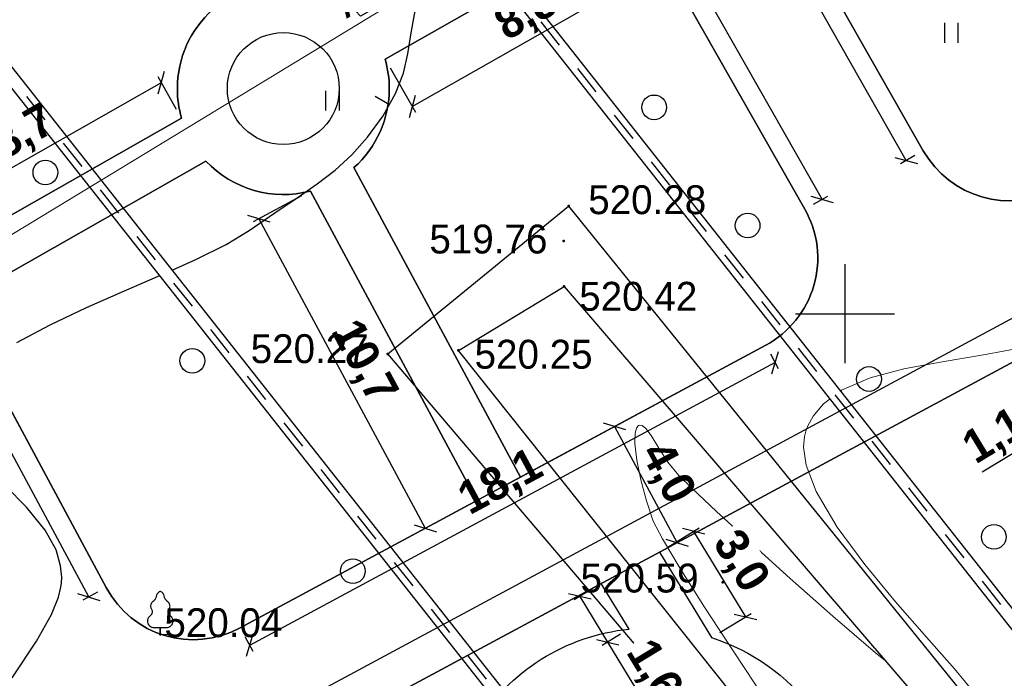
# Model space of a CAD drawing. Header units: millimetres. Extents: x 767170 to 66149698, y -983507 to 2493658.
# Tile 208 of 226: x 2842058 to 2871916, y -620788 to -600820. Entities that reach past the tile are written whole.
import ezdxf

# ---------------------------------------------------------------- set-up
doc = ezdxf.new("R2010")
doc.units = ezdxf.units.MM
doc.linetypes.add('Д_ТРОТ_ТРУБА', pattern=[3, 1.5, -1.5])
for name, color, linetype in [('(001) Сетка', 92, 'Continuous'), ('(004) Точки рельефа', 7, 'Continuous'), ('(022) Возд. Линии', 7, 'Continuous'), ('(028) Гидротехн.', 7, 'Continuous'), ('(031) Горизонтали', 42, 'Continuous'), ('(035) Откосы', 7, 'Continuous'), ('(036) Растительность', 7, 'Continuous'), ('(038) Деревья', 7, 'Continuous'), ('YQ_DIM', 3, 'Continuous')]:
    doc.layers.add(name, color=color, linetype=linetype)
doc.layers.add('(032) Горизонтали утолщенные', color=32, linetype='Continuous', lineweight=30)
doc.layers.add('(042) Бергштрих', color=32, linetype='Continuous', lineweight=30)
doc.styles.add('BLACK', font='tahomabd.ttf')
doc.styles.add('D-431', font='txt')
doc.styles.add('FAYZXON', font='GOTHICB.TTF')
doc.styles.get("Standard").update_dxf_attribs({"font": 'isocpeui.ttf'})
doc.linetypes.add('ОТКОСЫ_НЕУКР', pattern='A,0.5,["|",Standard,S=1.2,R=0,X=0,Y=-1.2],1,["|",Standard,S=0.5,R=0,X=0,Y=-0.5],0.5', length=2)
doc.linetypes.add('ОТКОСЫ_НЕУКР1', pattern='A,0.5,["|",Standard,S=-1.2,R=0,X=0,Y=1.2],1,["|",Standard,S=-0.5,R=0,X=0,Y=0.5],0.5', length=2)
doc.dimstyles.new('genplan dimension', dxfattribs={"dimtxt": 1100, "dimasz": 450, "dimexe": 450, "dimexo": 0, "dimgap": 80, "dimtad": 1, "dimlfac": 0.001, "dimtxsty": 'BLACK', "dimblk": 'OBLIQUE', "dimcen": 0, "dimclrd": 186, "dimclre": 186, "dimclrt": 186, "dimadec": 1, "dimazin": 0, "dimtfac": 1, "dimtmove": 0, "dimatfit": 3, "dimldrblk": 'OBLIQUE', "dimfxl": 1, "dimlwd": 9, "dimlwe": 9, "dimarcsym": 0})
doc.dimstyles.new('MAGENTA genplan dimension', dxfattribs={"dimtxt": 1000, "dimasz": 500, "dimexe": 200, "dimexo": 300, "dimgap": 100, "dimtad": 1, "dimdec": 1, "dimlfac": 0.001, "dimzin": 1, "dimtxsty": 'FAYZXON', "dimblk": 'OBLIQUE', "dimcen": 0, "dimclrd": 142, "dimclre": 142, "dimclrt": 6, "dimadec": 0, "dimazin": 0, "dimtfac": 1, "dimtdec": 1, "dimtmove": 0, "dimatfit": 3, "dimldrblk": 'OBLIQUE', "dimfxl": 1, "dimlwd": 30, "dimlwe": 30, "dimarcsym": 0})

# ---------------------------------------------------------------- blocks, each defined once
blk = doc.blocks.new('_Oblique')
at = {"color": 0, "linetype": 'ByBlock', "lineweight": -2}
blk.add_line((-0.5, -0.5), (0.5, 0.5), dxfattribs=at)
blk = doc.blocks.new('*D289')
at = {"color": 186, "lineweight": 9, "transparency": 16777216}
for p, q in [((2367127, -580716), (2367414, -581188)), ((2367181, -580804), (2302574, -620064)), ((2302521, -619977), (2302808, -620449))]:
    blk.add_line(p, q, dxfattribs=at)
for p, xscale, yscale, zscale, rotation in [((2367181, -580804), 449.9999999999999, 449.9999999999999, 449.9999999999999, 31.28656990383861), ((2302574, -620064), 450, 450, 450, 211.2865699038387)]:
    blk.add_blockref('_Oblique', p, dxfattribs=dict(at, xscale=xscale, yscale=yscale, zscale=zscale, rotation=rotation))
at = {"color": 186, "transparency": 16777216, "insert": (2334474, -599770), "char_height": 1100, "attachment_point": 5, "rotation": 31.2866, "style": 'BLACK'}
blk.add_mtext('75,6', dxfattribs=at)
blk = doc.blocks.new('d')
at = {"layer": '(038) Деревья'}
blk.add_ellipse((0, 0), major_axis=(0.265, 0.265), ratio=1, start_param=5.497787, end_param=11.780972, dxfattribs=at)
blk = doc.blocks.new('I04010')
for p, q in [((-0.412273, 0.007146), (-0.412273, 1.207146)), ((0.387727, 1.207146), (0.387727, 0.007146))]:
    blk.add_line(p, q)
blk = doc.blocks.new('Setka')
at = {"layer": '(001) Сетка'}
for p, q in [((0, 1.5), (0, -1.5)), ((-1.5, 0), (1.5, 0))]:
    blk.add_line(p, q, dxfattribs=at)
blk = doc.blocks.new('karagach-flat-61')
at = {"layer": '(038) Деревья', "const_width": 0.0375}
for points in [[(0, 1.312, 0.246034), (-0.117, 1.159, 0.489079)], [(0, 1.312, -0.246034), (0.117, 1.159, -0.489079)], [(-0.208, 1.009, 0.430853), (-0.255, 0.753, 0.548276)], [(-0.208, 1.009, 0.181567), (-0.117, 1.159, 0.303004)], [(0.208, 1.009, -0.181567), (0.117, 1.159, -0.303004)], [(0.208, 1.009, -0.430853), (0.255, 0.753, -0.548276)], [(-0.315, 0.559, 0.383603), (-0.255, 0.753, 0.352912)], [(0.315, 0.559, -0.383603), (0.255, 0.753, -0.352912)], [(-0.315, 0.559, 0.626949), (-0.218, 0.206, 0.702465)], [(0.315, 0.559, -0.626949), (0.218, 0.206, -0.702465)]]:
    blk.add_lwpolyline(points, format="xyb", dxfattribs=at)
for points in [[(0, 0.206), (-0.218, 0.206)], [(0, 0), (0, 0.206)], [(0, 0.206), (0.218, 0.206)], [(0, 0), (0.281, 0)]]:
    blk.add_lwpolyline(points, dxfattribs=at)
at = {"layer": '(038) Деревья'}
blk.add_lwpolyline([(0, 0), (0, 0.206)], dxfattribs=at)
blk = doc.blocks.new('d-flat-42')
at = {"layer": '(038) Деревья'}
blk.add_ellipse((0, 0), major_axis=(0.265, 0.265), ratio=1, start_param=5.497787, end_param=11.780972, dxfattribs=at)
blk = doc.blocks.new('d-flat-43')
at = {"layer": '(038) Деревья'}
blk.add_ellipse((0, 0), major_axis=(0.265, 0.265), ratio=1, start_param=5.497787, end_param=11.780972, dxfattribs=at)
blk = doc.blocks.new('d-flat-44')
at = {"layer": '(038) Деревья'}
blk.add_ellipse((0, 0), major_axis=(0.265, 0.265), ratio=1, start_param=5.497787, end_param=11.780972, dxfattribs=at)
blk = doc.blocks.new('d-flat-45')
at = {"layer": '(038) Деревья'}
blk.add_ellipse((0, 0), major_axis=(0.265, 0.265), ratio=1, start_param=5.497787, end_param=11.780972, dxfattribs=at)
blk = doc.blocks.new('A$C05d28b1e')
at = {"layer": '(004) Точки рельефа', "color": 7, "linetype": 'ByBlock', "lineweight": -2}
for p in [(-74046, -8905), (-74197, -9964), (-74180, -11342), (-79529, -13386), (-77384, -13280), (-69375, -20309), (-86427, -21894)]:
    blk.add_point(p, dxfattribs=at)
at = {"layer": '(028) Гидротехн.', "color": 3, "linetype": 'Д_ТРОТ_ТРУБА', "ltscale": 600, "flags": 128}
for points in [[(-50870, -33674), (-52036, -32261), (-93092, 19749)], [(-62002, -41590), (-63167, -40177), (-104224, 11833)]]:
    blk.add_lwpolyline(points, dxfattribs=at)
at = {"layer": '(028) Гидротехн.', "ltscale": 600}
for points in [[(-50702, -33563), (-51880, -32135), (-92935, 19873)], [(-51024, -33801), (-52191, -32386), (-93249, 19625)], [(-61834, -41479), (-63012, -40051), (-104067, 11957)], [(-62156, -41717), (-63323, -40302), (-104381, 11709)]]:
    blk.add_lwpolyline(points, dxfattribs=at)
at = {"layer": '(031) Горизонтали', "color": 42, "linetype": 'Continuous', "lineweight": 0, "ltscale": 600}
for points in [[(-65793, -14511), (-65768, -14492), (-64904, -14116), (-63874, -13842), (-62713, -13625), (-61459, -13418), (-60148, -13176)], [(-61288, -24680), (-61288, -24680), (-61255, -24636), (-61241, -24513), (-61344, -24244), (-61677, -23747), (-62340, -22941), (-63189, -21976), (-64129, -20904), (-65064, -19777), (-65899, -18645), (-66538, -17559), (-66845, -16759), (-66924, -16216), (-66894, -15887), (-66851, -15734), (-66788, -15573), (-66629, -15278), (-66315, -14898), (-66114, -14749)], [(-68074, -23879), (-69037, -22419), (-69920, -21062), (-70662, -19893), (-71202, -18998), (-71478, -18464), (-71687, -17843), (-71856, -17208), (-71975, -16611), (-72033, -16102), (-72027, -15794), (-71990, -15638), (-71947, -15576), (-71921, -15559), (-71886, -15549), (-71815, -15561), (-71704, -15647), (-71542, -15863), (-71309, -16243), (-71032, -16673), (-70699, -17077), (-70307, -17454), (-69555, -18162), (-68533, -19106), (-67329, -20197), (-66032, -21343), (-64733, -22451), (-64446, -22682)]]:
    blk.add_lwpolyline(points, dxfattribs=at)
at = {"layer": '(032) Горизонтали утолщенные', "color": 32, "linetype": 'Continuous', "lineweight": 30, "ltscale": 600}
for points in [[(-86068, -10844), (-85333, -10516), (-84428, -10070), (-83727, -9648), (-82953, -9114), (-82272, -8655), (-81668, -8235), (-81123, -7815), (-80619, -7356), (-80141, -6820), (-79670, -6170), (-79289, -5492), (-79056, -4876), (-78918, -4294), (-78825, -3712), (-78722, -3101), (-78558, -2429), (-78281, -1666), (-77973, -1046), (-77548, -264)], [(-90915, -23211), (-90175, -22102), (-89728, -21290), (-89514, -20766), (-89438, -20465), (-89421, -20330), (-89416, -20154), (-89448, -19815), (-89588, -19333), (-89915, -18733), (-90479, -18038), (-91124, -17383)], [(-90773, -13046), (-89769, -12505), (-88661, -11980), (-87511, -11473), (-86445, -11012)]]:
    blk.add_lwpolyline(points, dxfattribs=at)
at = {"layer": '(035) Откосы', "linetype": 'ОТКОСЫ_НЕУКР', "ltscale": 600}
blk.add_lwpolyline([(-79529, -13386), (-74046, -8905), (-55391, -31972), (-60247, -36045), (-79529, -13386)], dxfattribs=at)
at = {"layer": '(035) Откосы', "linetype": 'ОТКОСЫ_НЕУКР1', "ltscale": 600}
blk.add_lwpolyline([(-77384, -13280), (-74180, -11342), (-56566, -31863), (-60208, -34835), (-77384, -13280)], dxfattribs=at)
at = {"layer": '(042) Бергштрих', "color": 32, "linetype": 'Continuous', "lineweight": 30, "ltscale": 600}
blk.add_line((-79479, -5831), (-79915, -5586), dxfattribs=at)
at = {"layer": '(001) Сетка', "xscale": 1000, "yscale": 1000, "zscale": 1000}
blk.add_blockref('Setka', (-65665, -12169), dxfattribs=at)
at = {"layer": '(022) Возд. Линии', "xscale": 1000, "yscale": 1000, "zscale": 1000}
for name, p in [('d-flat-42', (-71451, -5913)), ('d-flat-43', (-68617, -9495)), ('d-flat-44', (-64935, -14149)), ('d-flat-45', (-61148, -18935)), ('karagach-flat-61', (-86427, -21894))]:
    blk.add_blockref(name, p, dxfattribs=at)
at = {"layer": '(036) Растительность', "linetype": 'Continuous', "xscale": 500, "yscale": 500, "zscale": 500}
for p in [(-62432, -3957), (-81200, -6010)]:
    blk.add_blockref('I04010', p, dxfattribs=at)
at = {"layer": '(038) Деревья', "linetype": 'Continuous', "xscale": 1000, "yscale": 1000, "zscale": 1000}
for p in [(-89911, -7887), (-85454, -13597), (-80587, -19974)]:
    blk.add_blockref('d', p, dxfattribs=at)
at = {"layer": '(004) Точки рельефа', "linetype": 'ByBlock', "char_height": 875, "attachment_point": 4, "style": 'D-431'}
for s, insert in [('520.28', (-73450, -8719)), ('519.76', (-78266, -9911)), ('520.42', (-73721, -11647)), ('520.27', (-83685, -13235)), ('520.25', (-76896, -13404)), ('520.59', (-73682, -20191)), ('520.04', (-86302, -21544))]:
    blk.add_mtext(s, dxfattribs=dict(at, insert=insert))
blk = doc.blocks.new('*D1610')
at = {"layer": 'YQ_DIM', "color": 142, "lineweight": 30, "transparency": 16777216}
for p, q in [((2879369, -606991), (2878858, -606042)), ((2878953, -606218), (2816202, -639969)), ((2816618, -640742), (2816107, -639793))]:
    blk.add_line(p, q, dxfattribs=at)
at = {"layer": 'YQ_DIM', "color": 142, "lineweight": 30, "transparency": 16777216, "xscale": 500, "yscale": 500, "zscale": 500}
for p, rotation in [((2878953, -606218), 28.27377046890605), ((2816202, -639969), 208.273770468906)]:
    blk.add_blockref('_Oblique', p, dxfattribs=dict(at, rotation=rotation))
at = {"layer": 'YQ_DIM', "color": 6, "transparency": 16777216, "insert": (2847248, -622481), "char_height": 1000, "attachment_point": 5, "rotation": 28.2738, "style": 'FAYZXON'}
blk.add_mtext('71,3', dxfattribs=at)
blk = doc.blocks.new('*D1667')
at = {"layer": 'YQ_DIM', "color": 142, "lineweight": 30, "transparency": 16777216}
for p, q in [((2859866, -588530), (2859432, -588777)), ((2868939, -605089), (2859606, -588678)), ((2869200, -604941), (2868765, -605188))]:
    blk.add_line(p, q, dxfattribs=at)
at = {"layer": 'YQ_DIM', "color": 142, "lineweight": 30, "transparency": 16777216, "xscale": 500, "yscale": 500, "zscale": 500}
for p, rotation in [((2859606, -588678), 119.627399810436), ((2868939, -605089), 299.627399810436)]:
    blk.add_blockref('_Oblique', p, dxfattribs=dict(at, rotation=rotation))
at = {"layer": 'YQ_DIM', "color": 6, "transparency": 16777216, "insert": (2864877, -596540), "char_height": 1000, "attachment_point": 5, "rotation": 299.6274, "style": 'FAYZXON'}
blk.add_mtext('18,9', dxfattribs=at)
blk = doc.blocks.new('*D1573')
at = {"layer": 'YQ_DIM', "color": 142, "lineweight": 30, "transparency": 16777216}
for p, q in [((2835895, -602335), (2835455, -602572)), ((2844154, -618323), (2835631, -602478)), ((2844418, -618181), (2843978, -618418))]:
    blk.add_line(p, q, dxfattribs=at)
at = {"layer": 'YQ_DIM', "color": 142, "lineweight": 30, "transparency": 16777216, "xscale": 500, "yscale": 500, "zscale": 500}
for p, rotation in [((2835631, -602478), 118.2737704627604), ((2844154, -618323), 298.2737704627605)]:
    blk.add_blockref('_Oblique', p, dxfattribs=dict(at, rotation=rotation))
at = {"layer": 'YQ_DIM', "color": 6, "transparency": 16777216, "insert": (2840505, -610071), "char_height": 1000, "attachment_point": 5, "rotation": 298.2738, "style": 'FAYZXON'}
blk.add_mtext('18,0', dxfattribs=at)
blk = doc.blocks.new('*D1575')
at = {"layer": 'YQ_DIM', "color": 142, "lineweight": 30, "transparency": 16777216}
for p, q in [((2864822, -610954), (2865059, -611394)), ((2864964, -611218), (2849030, -619789)), ((2848887, -619525), (2849124, -619965))]:
    blk.add_line(p, q, dxfattribs=at)
at = {"layer": 'YQ_DIM', "color": 142, "lineweight": 30, "transparency": 16777216, "xscale": 500, "yscale": 500, "zscale": 500}
for p, rotation in [((2864964, -611218), 28.27377046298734), ((2849030, -619789), 208.2737704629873)]:
    blk.add_blockref('_Oblique', p, dxfattribs=dict(at, rotation=rotation))
at = {"layer": 'YQ_DIM', "color": 6, "transparency": 16777216, "insert": (2856667, -614891), "char_height": 1000, "attachment_point": 5, "rotation": 28.2738, "style": 'FAYZXON'}
blk.add_mtext('18,1', dxfattribs=at)
blk = doc.blocks.new('*D1577')
at = {"layer": 'YQ_DIM', "color": 142, "lineweight": 30, "transparency": 16777216}
for p, q in [((2856952, -590283), (2857386, -590035)), ((2857213, -590134), (2866388, -606268)), ((2866127, -606416), (2866562, -606169))]:
    blk.add_line(p, q, dxfattribs=at)
at = {"layer": 'YQ_DIM', "color": 142, "lineweight": 30, "transparency": 16777216, "xscale": 500, "yscale": 500, "zscale": 500}
for p, rotation in [((2857213, -590134), 119.6273998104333), ((2866388, -606268), 299.6273998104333)]:
    blk.add_blockref('_Oblique', p, dxfattribs=dict(at, rotation=rotation))
at = {"layer": 'YQ_DIM', "color": 6, "transparency": 16777216, "insert": (2862405, -597858), "char_height": 1000, "attachment_point": 5, "rotation": 299.6274, "style": 'FAYZXON'}
blk.add_mtext('18,6', dxfattribs=at)
blk = doc.blocks.new('*D1732')
at = {"color": 142, "lineweight": 30, "transparency": 16777216}
for p, q in [((2838750, -607051), (2846354, -602726)), ((2846817, -603540), (2846255, -602552)), ((2839212, -607865), (2838651, -606877))]:
    blk.add_line(p, q, dxfattribs=at)
at = {"color": 142, "lineweight": 30, "transparency": 16777216, "xscale": 500, "yscale": 500, "zscale": 500}
for p, rotation in [((2846354, -602726), 29.62739981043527), ((2838750, -607051), 209.6273998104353)]:
    blk.add_blockref('_Oblique', p, dxfattribs=dict(at, rotation=rotation))
at = {"color": 6, "transparency": 16777216, "insert": (2842208, -604284), "char_height": 1000, "attachment_point": 5, "rotation": 29.6274, "style": 'FAYZXON'}
blk.add_mtext('8,7', dxfattribs=at)
blk = doc.blocks.new('*D1733')
at = {"color": 142, "lineweight": 30, "transparency": 16777216}
for p, q in [((2850608, -606157), (2849135, -606950)), ((2849311, -606855), (2854359, -616241)), ((2855656, -615543), (2854183, -616336))]:
    blk.add_line(p, q, dxfattribs=at)
at = {"color": 142, "lineweight": 30, "transparency": 16777216, "xscale": 500, "yscale": 500, "zscale": 500}
for p, rotation in [((2849311, -606855), 118.273770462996), ((2854359, -616241), 298.273770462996)]:
    blk.add_blockref('_Oblique', p, dxfattribs=dict(at, rotation=rotation))
at = {"color": 6, "transparency": 16777216, "insert": (2852447, -611219), "char_height": 1000, "attachment_point": 5, "rotation": 298.2738, "style": 'FAYZXON'}
blk.add_mtext('10,7', dxfattribs=at)
blk = doc.blocks.new('*D1734')
at = {"color": 142, "lineweight": 30, "transparency": 16777216}
for p, q in [((2860949, -597919), (2861718, -599270)), ((2853958, -603454), (2861619, -599096)), ((2853288, -602276), (2854056, -603627))]:
    blk.add_line(p, q, dxfattribs=at)
at = {"color": 142, "lineweight": 30, "transparency": 16777216, "xscale": 500, "yscale": 500, "zscale": 500}
for p, rotation in [((2861619, -599096), 29.62739981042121), ((2853958, -603454), 209.6273998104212)]:
    blk.add_blockref('_Oblique', p, dxfattribs=dict(at, rotation=rotation))
at = {"color": 6, "transparency": 16777216, "insert": (2857445, -600671), "char_height": 1000, "attachment_point": 5, "rotation": 29.6274, "style": 'FAYZXON'}
blk.add_mtext('8,8', dxfattribs=at)
blk = doc.blocks.new('*D1768')
at = {"color": 142, "lineweight": 30, "transparency": 16777216}
for p, q in [((2859887, -613268), (2860276, -613058)), ((2860100, -613153), (2861995, -616676)), ((2861781, -616791), (2862171, -616581))]:
    blk.add_line(p, q, dxfattribs=at)
at = {"color": 142, "lineweight": 30, "transparency": 16777216, "xscale": 500, "yscale": 500, "zscale": 500}
for p, rotation in [((2860100, -613153), 118.2737704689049), ((2861995, -616676), 298.2737704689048)]:
    blk.add_blockref('_Oblique', p, dxfattribs=dict(at, rotation=rotation))
at = {"color": 6, "transparency": 16777216, "insert": (2861659, -614585), "char_height": 1000, "attachment_point": 5, "rotation": 298.2738, "style": 'FAYZXON'}
blk.add_mtext('4,0', dxfattribs=at)
blk = doc.blocks.new('*D1848')
at = {"color": 142, "lineweight": 30, "transparency": 16777216}
for p, q in [((2861715, -616808), (2862667, -616230)), ((2862496, -616334), (2864071, -618925)), ((2863290, -619400), (2864242, -618821))]:
    blk.add_line(p, q, dxfattribs=at)
at = {"color": 142, "lineweight": 30, "transparency": 16777216, "xscale": 500, "yscale": 500, "zscale": 500}
for p, rotation in [((2862496, -616334), 121.2865699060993), ((2864071, -618925), 301.2865699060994)]:
    blk.add_blockref('_Oblique', p, dxfattribs=dict(at, rotation=rotation))
at = {"color": 6, "transparency": 16777216, "insert": (2863878, -617268), "char_height": 1000, "attachment_point": 5, "rotation": 301.2866, "style": 'FAYZXON', "bg_fill": 3, "box_fill_scale": 1.1, "bg_fill_color": 256, "bg_fill_true_color": 13158600, "bg_fill_transparency": 0}
blk.add_mtext('3,0', dxfattribs=at)
blk = doc.blocks.new('*D1849')
at = {"color": 142, "lineweight": 30, "transparency": 16777216}
for p, q in [((2859439, -618069), (2858876, -618410)), ((2859047, -618307), (2859888, -619691)), ((2860280, -619453), (2859717, -619795)), ((2859888, -619691), (2861159, -621782))]:
    blk.add_line(p, q, dxfattribs=at)
at = {"color": 142, "lineweight": 30, "transparency": 16777216, "xscale": 500, "yscale": 500, "zscale": 500}
for p, rotation in [((2859047, -618307), 121.2865699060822), ((2859888, -619691), 301.2865699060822)]:
    blk.add_blockref('_Oblique', p, dxfattribs=dict(at, rotation=rotation))
at = {"color": 6, "transparency": 16777216, "insert": (2861247, -620589), "char_height": 1000, "attachment_point": 5, "rotation": 301.2866, "style": 'FAYZXON', "bg_fill": 3, "box_fill_scale": 1.1, "bg_fill_color": 256, "bg_fill_true_color": 13158600, "bg_fill_transparency": 0}
blk.add_mtext('1,6', dxfattribs=at)
blk = doc.blocks.new('*D1890')
at = {"color": 142, "lineweight": 30, "transparency": 16777216}
for p, q in [((2874360, -613161), (2874026, -612612)), ((2874130, -612783), (2873176, -613362)), ((2873406, -613740), (2873073, -613191)), ((2873176, -613362), (2871241, -614538))]:
    blk.add_line(p, q, dxfattribs=at)
at = {"color": 142, "lineweight": 30, "transparency": 16777216, "xscale": 500, "yscale": 500, "zscale": 500}
for p, rotation in [((2874130, -612783), 31.28656990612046), ((2873176, -613362), 211.2865699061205)]:
    blk.add_blockref('_Oblique', p, dxfattribs=dict(at, rotation=rotation))
at = {"color": 6, "transparency": 16777216, "insert": (2871641, -613497), "char_height": 1000, "attachment_point": 5, "rotation": 31.2866, "style": 'FAYZXON', "bg_fill": 3, "box_fill_scale": 1.1, "bg_fill_color": 256, "bg_fill_true_color": 13158600, "bg_fill_transparency": 0}
blk.add_mtext('1,1', dxfattribs=at)
blk = doc.blocks.new('A$C2cdd6916')
h = blk.add_hatch()
h.set_pattern_fill('ANSI32', color=1, scale=60, angle=31.2865699)
h.set_pattern_definition([(76.28657, (-422045.4, -371330.9), (-555.2086, 135.48314), []), (76.28657, (-421815.2, -371191), (-555.2086, 135.48314), [])])
edge = h.paths.add_edge_path()
edge.add_line((12558.278, 1671.303), (13156.485, 2034.826))
edge.add_line((13156.485, 2034.826), (12076.302, 3812.354))
edge.add_arc((12013.983, 3914.903), 120, 121.2865699, 301.2865699, ccw=False)
edge.add_line((11951.665, 4017.453), (10456.027, 6478.645))
edge.add_line((10456.027, 6478.645), (9857.821, 6115.122))
edge.add_line((9857.821, 6115.122), (7572.818, 9875.277))
edge.add_line((7572.818, 9875.277), (28168.21, 22390.86))
edge.add_line((28168.21, 22390.86), (26610.253, 24954.602))
edge.add_line((26610.253, 24954.602), (1656.5, 9790.492))
edge.add_line((1656.5, 9790.492), (3006.729, 7568.583))
edge.add_line((3006.729, 7568.583), (4032.226, 8191.765))
edge.add_line((4032.226, 8191.765), (6524.956, 4089.779))
edge.add_line((6524.956, 4089.779), (7294.079, 4557.166))
edge.add_line((7294.079, 4557.166), (9994.537, 113.347))
edge.add_line((9994.537, 113.347), (9225.414, -354.04))
edge.add_line((9225.414, -354.04), (11718.144, -4456.027))
edge.add_line((11718.144, -4456.027), (10692.648, -5079.21))
edge.add_line((10692.648, -5079.21), (12042.877, -7301.119))
edge.add_line((12042.877, -7301.119), (16401.238, -4652.593))
edge.add_line((16401.238, -4652.593), (12558.278, 1671.303))
edge = h.paths.add_edge_path()
edge.add_line((-3935.127, -8351.55), (-4704.249, -8818.937))
edge.add_line((-4704.249, -8818.937), (-7404.707, -4375.118))
edge.add_line((-7404.707, -4375.118), (-6635.585, -3907.731))
edge.add_line((-6635.585, -3907.731), (-9128.315, 194.256))
edge.add_line((-9128.315, 194.256), (-8102.818, 817.438))
edge.add_line((-8102.818, 817.438), (-9453.047, 3039.348))
edge.add_line((-9453.047, 3039.348), (-34406.8, -12124.761))
edge.add_line((-34406.8, -12124.761), (-32848.844, -14688.503))
edge.add_line((-32848.844, -14688.503), (-12253.452, -2172.92))
edge.add_line((-12253.452, -2172.92), (-9968.449, -5933.074))
edge.add_line((-9968.449, -5933.074), (-10566.655, -6296.598))
edge.add_line((-10566.655, -6296.598), (-9071.017, -8757.79))
edge.add_arc((-9008.699, -8860.339), 120, -58.7134301, 121.2865699, ccw=False)
edge.add_line((-8946.381, -8962.889), (-7866.197, -10740.417))
edge.add_line((-7866.197, -10740.417), (-7267.991, -10376.893))
edge.add_line((-7267.991, -10376.893), (-3425.032, -16700.79))
edge.add_line((-3425.032, -16700.79), (933.329, -14052.264))
edge.add_line((933.329, -14052.264), (-416.9, -11830.354))
edge.add_line((-416.9, -11830.354), (-1442.396, -12453.537))
edge.add_line((-1442.396, -12453.537), (-3935.127, -8351.55))
h.paths.add_polyline_path([(41974.214, 4100.856), (35137.569, -53.694), (35345.297, -395.527), (35174.381, -499.39), (36005.291, -1866.719), (36518.039, -1555.128), (38283.723, -4460.702), (37770.975, -4772.293), (38601.885, -6139.622), (38772.801, -6035.759), (38980.529, -6377.591), (45817.173, -2223.04)])
h.paths.add_polyline_path([(-15440.46, -33129.712), (-14927.712, -32818.121), (-15758.622, -31450.792), (-15929.538, -31554.655), (-16137.265, -31212.823), (-22973.91, -35367.374), (-19130.951, -41691.27), (-12294.306, -37536.72), (-12502.034, -37194.887), (-12331.118, -37091.024), (-13162.028, -35723.695), (-13674.776, -36035.286)])
h.paths.add_polyline_path([(22981.424, -31078.171), (16999.36, -34713.402), (12844.81, -27876.758), (18826.874, -24241.526)])
h.paths.add_polyline_path([(31886.288, 23012.063), (28895.256, 21194.447), (28168.21, 22390.86), (31159.242, 24208.476)])
h.paths.add_polyline_path([(-35112.829, -17702.532), (-32121.797, -15884.916), (-32848.844, -14688.503), (-35839.876, -16506.119)])
dim = blk.add_linear_dim(base=(-8668.047, -58523.693), p1=(55885.016, -19175.6), p2=(-8721.276, -58436.102), angle=31.2865699, dimstyle='genplan dimension')
dim.commit()
dim.dimension.update_dxf_attribs({"geometry": '*D289', "text_midpoint": (23231.582, -38229.423), "insert": (-2311242.442, 561540.579)})

msp = doc.modelspace()

# ---------------------------------------------------------------- linework, layer by layer
msp.add_circle((2850052.31, -602907.84), 1697.05)

# ---------------------------------------------------------------- block references
msp.add_blockref('A$C2cdd6916', (2829531.98, -561540.58, -3656))

# ---------------------------------------------------------------- next in the draw order: block references
at = {"color": 5, "lineweight": 50}
msp.add_blockref('A$C05d28b1e', (2932748.06, -597565.05), dxfattribs=at)

# ---------------------------------------------------------------- next in the draw order: linework, layer by layer
at = {"lineweight": 30}
for points in [[(2828267.55, -695782.66), (2812318.03, -656657.79, -0.16168228), (2812192.38, -654771.21), (2815276.99, -642893.81, -0.20876473), (2816759.61, -641005.82), (2879510.67, -607254.91, 0.14199501), (2883088.46, -603746.72), (2885410.25, -599626.12, -0.1300409), (2886480.43, -598526.33), (2897126.81, -592138.52, 0.40867475), (2899594.97, -582648.98), (2890723.46, -567207.27), (2861792.88, -516850.78, -0.41421356), (2862899.68, -512755.05), (2867083.12, -510351.6), (2865047.42, -506908), (2860444.37, -509552.52, -0.32105605), (2856969.11, -509204.36, 0.32190714), (2848841.45, -508402.75), (2761750.14, -558796.11)], [(2846838.75, -602907.84, -0.21360458), (2847911.61, -600511.09)], [(2853139.36, -602015, -0.0705009), (2853265.88, -602907.84)], [(2846965.27, -603800.67, -0.0705009), (2846838.75, -602907.84)], [(2853265.88, -602907.84, -0.21360458), (2852193.02, -605304.59)], [(2873489.14, -605951.74, -0.40731068), (2869460.31, -604792.73)], [(2869460.31, -604792.73, 0.40731068), (2873489.14, -605951.74)], [(2850871.98, -606015.12, -0.27569669), (2847706.8, -605104.56)], [(2865866.46, -606564.75, -0.4211503), (2864679.74, -610689.91)], [(2864679.74, -610689.91, 0.4211503), (2865866.46, -606564.75)], [(2861459.03, -616964.06), (2863033.82, -619555.5, -0.15615088), (2866110.5, -621739.21, 1.00000003), (2872809.61, -616712.29), (2873609.46, -616112.09), (2873561.95, -613996.6), (2874515.68, -613417.03), (2872923.9, -610797.63)], [(2848745.31, -619260.31, -0.41421356), (2844682.17, -618039.28)], [(2844682.17, -618039.28, 0.41421356), (2848745.31, -619260.31)], [(2850876.07, -622656.15), (2854202.29, -628129.7), (2855156.02, -627550.13), (2855386.83, -627676.56, -0.49457748), (2860536.39, -619296.98), (2859695.2, -617912.74)]]:
    msp.add_lwpolyline(points, format="xyb", dxfattribs=at)
for points in [[(2883781.47, -563153.68, -0.41308244), (2882684.71, -567243.61), (2854161.64, -583777.46), (2857816.03, -589791.04), (2856690.95, -590430.89), (2865866.46, -606564.75, -0.4211503), (2864679.74, -610689.91), (2848745.31, -619260.31, -0.41421356), (2844682.17, -618039.28), (2836159.36, -602193.32, -0.40491155), (2837296.93, -598176.79), (2839797.86, -596727.09), (2837872.49, -593558.75), (2813410.69, -608423.9), (2799977.64, -616587.01, -0.42549526), (2795798.07, -615481.75), (2784604.8, -595361.87, -0.40656026)], [(2873489.14, -605951.74, -0.40731068), (2869460.31, -604792.73)], [(2864679.74, -610689.91, 0.4211503), (2865866.46, -606564.75)], [(2844682.17, -618039.28, 0.41421356), (2848745.31, -619260.31)]]:
    msp.add_lwpolyline(points, format="xyb")
for points in [[(2888763.06, -571824.62), (2891629.68, -576814.25), (2894200.53, -581289.05), (2896126.62, -584641.6, -0.40867475), (2895068.83, -588708.55), (2883515.03, -595640.8, 0.1300409), (2882444.86, -596740.59), (2879319.04, -602288.16, -0.14199501), (2878126.44, -603457.55), (2873489.14, -605951.74, -0.40731068), (2869460.31, -604792.73), (2864069.3, -595313.39), (2860127.26, -588381.85, -0.41180279), (2861230.53, -584303.31), (2884657.29, -570723.62, -0.41534559)], [(2888763.06, -571824.62), (2891629.68, -576814.25), (2894200.53, -581289.05), (2896126.62, -584641.6, -0.40867475), (2895068.83, -588708.55), (2883515.03, -595640.8, 0.1300409), (2882444.86, -596740.59), (2879319.04, -602288.16, -0.14199501), (2878126.44, -603457.55), (2873489.14, -605951.74, -0.40731068), (2869460.31, -604792.73), (2864069.3, -595313.39), (2860127.26, -588381.85, -0.41180279), (2861230.53, -584303.31), (2884657.29, -570723.62, -0.41534559)], [(2861230.53, -584303.31), (2884657.29, -570723.62, -0.41534559), (2888763.06, -571824.62), (2891629.68, -576814.25), (2894200.53, -581289.05), (2896126.62, -584641.6, -0.40867475), (2895068.83, -588708.55), (2883515.03, -595640.8, 0.1300409), (2882444.86, -596740.59), (2879319.04, -602288.16, -0.14199501), (2878126.44, -603457.55), (2873489.14, -605951.74, -0.40731068), (2869460.31, -604792.73), (2864069.3, -595313.39), (2860127.26, -588381.85, -0.41180279)], [(2860127.26, -588381.85, -0.41180279), (2861230.53, -584303.31), (2884657.29, -570723.62, -0.41534559), (2888763.06, -571824.62), (2891629.68, -576814.25), (2894200.53, -581289.05), (2896126.62, -584641.6, -0.40867475), (2895068.83, -588708.55), (2883515.03, -595640.8, 0.1300409), (2882444.86, -596740.59), (2879319.04, -602288.16, -0.14199501), (2878126.44, -603457.55), (2873489.14, -605951.74, -0.40731068), (2869460.31, -604792.73), (2864069.3, -595313.39)], [(2861230.53, -584303.31), (2884657.29, -570723.62, -0.41534559), (2888763.06, -571824.62), (2891629.68, -576814.25), (2894200.53, -581289.05), (2896126.62, -584641.6, -0.40867475), (2895068.83, -588708.55), (2883515.03, -595640.8, 0.1300409), (2882444.86, -596740.59), (2879319.04, -602288.16, -0.14199501), (2878126.44, -603457.55), (2873489.14, -605951.74, -0.40731068), (2869460.31, -604792.73), (2864069.3, -595313.39), (2860127.26, -588381.85, -0.41180279)], [(2879319.04, -602288.16), (2882444.86, -596740.59, -0.1300409), (2883515.03, -595640.8), (2895068.83, -588708.55, 0.40867475), (2896126.62, -584641.6), (2892626, -578548.43), (2887416.43, -581541.4), (2891090.83, -587709.3), (2872802.08, -598604.44), (2869127.73, -592436.61), (2864069.3, -595313.39), (2869460.31, -604792.73, 0.40731068), (2873489.14, -605951.74), (2878126.44, -603457.55, 0.14199501)], [(2892626, -578548.43), (2887416.43, -581541.4), (2891090.83, -587709.3), (2872802.08, -598604.44), (2869127.73, -592436.61), (2864069.3, -595313.39), (2869460.31, -604792.73, 0.40731068), (2873489.14, -605951.74), (2878126.44, -603457.55, 0.14199501), (2879319.04, -602288.16), (2882444.86, -596740.59, -0.1300409), (2883515.03, -595640.8), (2895068.83, -588708.55, 0.40867475), (2896126.62, -584641.6)], [(2882444.86, -596740.59, -0.1300409), (2883515.03, -595640.8), (2895068.83, -588708.55, 0.40867475), (2896126.62, -584641.6), (2894200.53, -581289.05), (2892626, -578548.43), (2887416.43, -581541.4), (2891090.83, -587709.3), (2872802.08, -598604.44), (2869127.73, -592436.61), (2864069.3, -595313.39), (2869460.31, -604792.73, 0.40731068), (2873489.14, -605951.74), (2878126.44, -603457.55, 0.14199501), (2879319.04, -602288.16)], [(2852578.67, -589318.5), (2852085.72, -589604.24), (2854162.09, -593021.06), (2846129.03, -597902.66), (2843951.5, -594319.37), (2837296.93, -598176.79, 0.40491155), (2836159.36, -602193.32), (2844682.17, -618039.28, 0.41421356), (2848745.31, -619260.31), (2864679.74, -610689.91, 0.4211503), (2865866.46, -606564.75), (2856690.95, -590430.89, 0.41662845)], [(2847911.61, -600511.09), (2846415.14, -597728.79), (2846129.03, -597902.66), (2843951.5, -594319.37), (2837296.93, -598176.79, 0.40491155), (2836159.36, -602193.32), (2839352.5, -608130.14), (2846965.27, -603800.67, -0.0705009), (2846838.75, -602907.84, -0.21360458)], [(2847911.61, -600511.09), (2846415.14, -597728.79), (2846129.03, -597902.66), (2843951.5, -594319.37), (2837296.93, -598176.79, 0.40491155), (2836159.36, -602193.32), (2839352.5, -608130.14), (2846965.27, -603800.67, -0.0705009), (2846838.75, -602907.84, -0.21360458)], [(2860800.95, -597657.77), (2860059.42, -596353.88), (2852397.83, -600711.12, 0.27569669), (2849232.65, -599800.56), (2847698.79, -596948.74), (2846415.14, -597728.79), (2847911.61, -600511.09, 0.21360458), (2846838.75, -602907.84, 0.0705009), (2846965.27, -603800.67), (2839352.5, -608130.14), (2840063.23, -609451.55), (2847706.8, -605104.56, 0.27569669), (2850871.98, -606015.12), (2855920.32, -615401.2), (2857241.36, -614690.67), (2852193.02, -605304.59, 0.21360458), (2853265.88, -602907.84, 0.0705009), (2853139.36, -602015)], [(2860800.95, -597657.77), (2853139.36, -602015, -0.0705009), (2853265.88, -602907.84, -0.21360458), (2852193.02, -605304.59), (2857241.36, -614690.67), (2864679.74, -610689.91, 0.4211503), (2865866.46, -606564.75)], [(2865866.46, -606564.75), (2860800.95, -597657.77), (2853139.36, -602015, -0.0705009), (2853265.88, -602907.84, -0.21360458), (2852193.02, -605304.59), (2857241.36, -614690.67), (2864679.74, -610689.91, 0.4211503)], [(2851749.37, -602907.84, -1), (2848355.26, -602907.84, -1)], [(2850871.98, -606015.12, -0.27569669), (2847706.8, -605104.56), (2840063.23, -609451.55), (2844682.17, -618039.28, 0.41421356), (2848745.31, -619260.31), (2855920.32, -615401.2)], [(2850871.98, -606015.12, -0.27569669), (2847706.8, -605104.56), (2840063.23, -609451.55), (2844682.17, -618039.28, 0.41421356), (2848745.31, -619260.31), (2855920.32, -615401.2)]]:
    msp.add_lwpolyline(points, format="xyb", close=True)
for points in [[(2865866.46, -606564.75), (2856690.95, -590430.89)], [(2869460.31, -604792.73), (2864069.3, -595313.39)], [(2836159.36, -602193.32), (2844682.17, -618039.28)], [(2816759.61, -641005.82), (2879510.67, -607254.91)], [(2848745.31, -619260.31), (2864679.74, -610689.91)]]:
    msp.add_lwpolyline(points)
for points in [[(2856690.95, -590430.89), (2865866.46, -606564.75)], [(2869460.31, -604792.73), (2864069.3, -595313.39)], [(2864069.3, -595313.39), (2869460.31, -604792.73)], [(2860800.95, -597657.77), (2853139.36, -602015)], [(2865866.46, -606564.75), (2860800.95, -597657.77)], [(2844682.17, -618039.28), (2836159.36, -602193.32)], [(2839352.5, -608130.14), (2846965.27, -603800.67)], [(2847706.8, -605104.56), (2840063.23, -609451.55)], [(2852193.02, -605304.59), (2857241.36, -614690.67)], [(2855920.32, -615401.2), (2850871.98, -606015.12)], [(2816759.61, -641005.82), (2879510.67, -607254.91)], [(2879510.67, -607254.91), (2816759.61, -641005.82)], [(2840063.23, -609451.55), (2844682.17, -618039.28)], [(2864679.74, -610689.91), (2848745.31, -619260.31)], [(2857241.36, -614690.67), (2864679.74, -610689.91)], [(2848745.31, -619260.31), (2855920.32, -615401.2)]]:
    msp.add_lwpolyline(points, dxfattribs=at)
for points in [[(2851749.37, -602907.84, -1), (2848355.26, -602907.84, -1)], [(2878319.76, -619682.79, -0.1413603), (2880676.95, -626221.42, -0.0280966), (2880689.56, -626445.66, -0.44244469), (2867561.68, -639560.87, -0.03073181), (2867316.47, -639546.64, -0.22261062), (2858011.55, -634392.31), (2858962.69, -633814.31), (2858867.67, -629583.33), (2857374.19, -628765.22), (2857811.7, -627966.53, -0.66871213), (2861758.57, -621308.17), (2865503.64, -627471), (2864549.91, -628050.57), (2864644.93, -632281.55), (2868356.58, -634314.75), (2871973.21, -632116.97), (2871878.19, -627885.99), (2868166.54, -625852.79), (2867212.81, -626432.36), (2865915.6, -624297.71, 0.60142642), (2875647.09, -619317.75), (2877368.62, -620260.79)]]:
    msp.add_lwpolyline(points, format="xyb", close=True, dxfattribs=at)

# ---------------------------------------------------------------- next in the draw order: dimensions: what is measured, and where the dimension line sits
for p1, p2, distance, picture, middle in [((2853139.36, -602015), (2860800.95, -597657.77), -1655.01, '*D1734', (2857444.66, -600670.73)), ((2839360.78, -608125.44), (2846965.27, -603800.67), 1236.13, '*D1732', (2842208.27, -604284.25)), ((2850871.98, -606015.12), (2855920.32, -615401.2), -1772.63, '*D1733', (2852447.24, -611218.54)), ((2859622.54, -613409.95), (2861517.28, -616932.72), 542, '*D1768', (2861659.49, -614585.3))]:
    dim = msp.add_aligned_dim(p1=p1, p2=p2, distance=distance, dimstyle='MAGENTA genplan dimension')
    dim.commit()
    dim.dimension.update_dxf_attribs({"geometry": picture, "text_midpoint": middle})
at = {"layer": 'YQ_DIM'}
for p1, p2, distance, picture, middle in [((2869460.31, -604792.73), (2860127.26, -588381.85), 600, '*D1667', (2864876.51, -596540.24)), ((2856690.95, -590430.89), (2865866.46, -606564.75), 600, '*D1577', (2862404.55, -597857.55)), ((2844682.18, -618039.28), (2836159.36, -602193.32), 600, '*D1573', (2840504.58, -610071.22)), ((2879510.67, -607254.91), (2816759.61, -641005.82), -1177.27, '*D1610', (2847248.19, -622481.32)), ((2864679.74, -610689.91), (2848745.31, -619260.31), 600, '*D1575', (2856667.45, -614891.29))]:
    dim = msp.add_aligned_dim(p1=p1, p2=p2, distance=distance, dimstyle='MAGENTA genplan dimension', dxfattribs=at)
    dim.commit()
    dim.dimension.update_dxf_attribs({"geometry": picture, "text_midpoint": middle})

# ---------------------------------------------------------------- next in the draw order: dimensions: what is measured, and where the dimension line sits
for p1, p2, distance, picture, middle in [((2874515.68, -613417.03), (2873561.95, -613996.6), -742.36, '*D1890', (2871640.81, -613496.63)), ((2861459.03, -616964.06), (2863033.82, -619555.5), 1213.65, '*D1848', (2863877.66, -617268.49))]:
    dim = msp.add_aligned_dim(p1=p1, p2=p2, distance=distance, dimstyle='MAGENTA genplan dimension', override={"dimtfill": 1, "dimarcsym": 1})
    dim.commit()
    dim.dimension.update_dxf_attribs({"geometry": picture, "text_midpoint": middle})

# ---------------------------------------------------------------- next in the draw order: dimensions: what is measured, and where the dimension line sits
dim = msp.add_aligned_dim(p1=(2859695.2, -617912.74), p2=(2860536.39, -619296.98), distance=-758.42, dimstyle='MAGENTA genplan dimension', override={"dimtfill": 1, "dimarcsym": 1})
dim.commit()
dim.dimension.update_dxf_attribs({"geometry": '*D1849', "text_midpoint": (2861247.41, -620588.81)})

doc.saveas('drawing.dxf')
